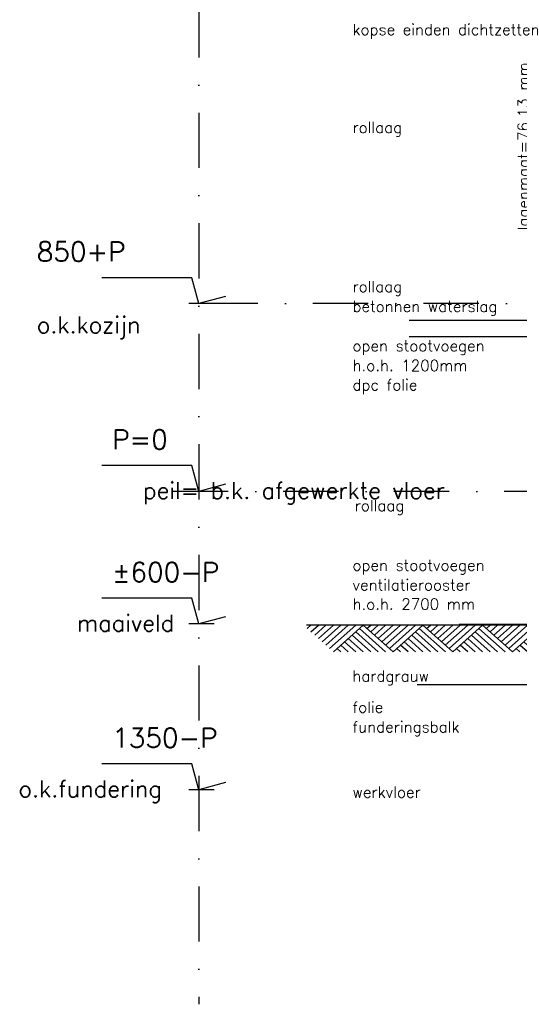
# Model space of a CAD drawing. Extents: x 0 to 297174, y -27731 to 163980.
# Tile 67 of 152: x 149503 to 151764, y 143024 to 147479. Entities that reach past the tile are written whole.
import ezdxf

# ---------------------------------------------------------------- set-up
doc = ezdxf.new("R2010")
doc.units = 0
doc.header["$LTSCALE"] = 5
doc.header["$MEASUREMENT"] = 0
doc.header["$PDMODE"] = 3
doc.header["$PDSIZE"] = 0.1
doc.linetypes.add('DASHDOT', pattern=[1, 0.5, -0.25, 0, -0.25])
doc.linetypes.add('DD1', pattern=[2.66667, 1.66667, -0.5, 0, -0.5])
doc.layers.get('0').update_dxf_attribs({"linetype": 'CONTINUOUS'})
doc.layers.get('DEFPOINTS').update_dxf_attribs({"linetype": 'CONTINUOUS'})
for name, color, linetype in [('A--L11D5_GRONDWERK', 5, 'CONTINUOUS'), ('A--L16--', 7, 'CONTINUOUS'), ('A--L16--_F123-', 7, 'CONTINUOUS'), ('A--M$1A-_F123-', 1, 'CONTINUOUS'), ('A--M01A1_MAATVOERING', 1, 'CONTINUOUS'), ('A--M01B1_HOOGTE_MAATV', 1, 'CONTINUOUS'), ('A--T01A-25_TEKST', 2, 'CONTINUOUS'), ('A--T01B2_HOOGTE_MAATV', 2, 'CONTINUOUS'), ('A--T01B3_HOOGTE_MAATV', 3, 'CONTINUOUS'), ('STRAMIEN', 8, 'DD1'), ('X--LR---_CP', 7, 'CONTINUOUS')]:
    doc.layers.add(name, color=color, linetype=linetype)
doc.styles.add('HIEMSTRA', font='romans.shx')
doc.styles.add('HOOGTEXT', font='ROMANS.shx', dxfattribs={"height": 2.5})
doc.dimstyles.get("Standard").update_dxf_attribs({"dimscale": 50, "dimtxt": 2.5, "dimasz": 2, "dimexe": 0.3, "dimexo": 0.3, "dimgap": 2, "dimtad": 1, "dimdec": 0, "dimzin": 0, "dimdsep": 46, "dimtxsty": 'HIEMSTRA', "dimblk1": 'OBLIQUE', "dimblk2": 'OBLIQUE', "dimsah": 1, "dimcen": 0.09, "dimdle": 0.3, "dimclrd": 1, "dimclre": 1, "dimclrt": 2, "dimadec": 0, "dimazin": 0, "dimtfac": 1, "dimtdec": 4, "dimtix": 1, "dimtmove": 2, "dimatfit": 3, "dimldrblk": 'OBLIQUE', "dimfxl": 0, "dimtvp": 625, "dimtolj": 1, "dimtzin": 0, "dimarcsym": 0})

# ---------------------------------------------------------------- blocks, each defined once
blk = doc.blocks.new('HOOGTEP')
at = {"layer": 'A--M01A1_MAATVOERING'}
for p, q in [((0, 0), (0.624, 2.33)), ((0.624, 2.33), (8.794, 2.33)), ((-2.415, 0.647), (0, 0))]:
    blk.add_line(p, q, dxfattribs=at)
at = {"layer": 'A--M01B1_HOOGTE_MAATV'}
blk.add_line((-1.379, 0), (0.911, 0), dxfattribs=at)
at = {"layer": 'A--T01B2_HOOGTE_MAATV', "style": 'HOOGTEXT', "flags": 4}
blk.add_attdef('TEKST', (1.84, -0.671), '', height=1.5, dxfattribs=at)
at = {"layer": 'A--T01B3_HOOGTE_MAATV', "style": 'HOOGTEXT', "flags": 4}
blk.add_attdef('HOOGTE', (1.673, 3.819), '', height=1.75, dxfattribs=at)
blk = doc.blocks.new('_OBLIQUE')
at = {"color": 0, "linetype": 'ByBlock'}
blk.add_line((-0.5, -0.5), (0.5, 0.5), dxfattribs=at)
blk = doc.blocks.new('*D763')
at = {"layer": 'A--M$1A-_F123-', "color": 1, "linetype": 'Continuous', "lineweight": -2, "ltscale": 10}
for p, q in [((151864.4, 148701.2), (151864.4, 145110.8)), ((151858.4, 145116.8), (151858.4, 145116.8))]:
    blk.add_line(p, q, dxfattribs=at)
at = {"layer": 'DEFPOINTS', "color": 0, "linetype": 'Continuous', "ltscale": 10}
for p in [(151864.4, 148695.2, 0), (151864.4, 145116.8), (151864.4, 145116.8)]:
    blk.add_point(p, dxfattribs=at)
at = {"layer": 'A--M$1A-_F123-', "color": 1, "linetype": 'Continuous', "lineweight": -2, "ltscale": 10, "xscale": 40, "yscale": 40, "zscale": 40}
for p, rotation in [((151864.4, 148695.2), 90), ((151864.4, 145116.8), 270)]:
    blk.add_blockref('_OBLIQUE', p, dxfattribs=dict(at, rotation=rotation))
at = {"layer": 'A--M$1A-_F123-', "color": 3, "linetype": 'Continuous', "ltscale": 10, "insert": (151790.9, 146906), "char_height": 50, "attachment_point": 5, "rotation": 90, "style": 'HIEMSTRA'}
blk.add_mtext('\\A1;\\fRomanS|b0|i0|c0|p0;lagenmaat=76.13 mm', dxfattribs=at)
blk = doc.blocks.new('Q010064-')
at = {"layer": 'A--L16--_F123-', "color": 1, "linetype": 'Continuous'}
for points in [[(37.5, -37.5), (75, 0)], [(75, -75), (150, 0)], [(112.5, -112.5), (225, 0)], [(150, -150), (300, 0)], [(187.5, -187.5), (375, 0)], [(225, -225), (450, 0)], [(262.5, -262.5), (525, 0)], [(300, -300), (600, 0)], [(900, -300), (600, 0)], [(750, -300), (525, -75)], [(825, -300), (562.5, -37.5)], [(525, -300), (412.5, -187.5)], [(600, -300), (450, -150)], [(675, -300), (487.5, -112.5)], [(375, -300), (337.5, -262.5)], [(450, -300), (375, -225)]]:
    blk.add_lwpolyline(points, dxfattribs=at)
at = {"layer": 'X--LR---_CP'}
blk.add_point((600, 0), dxfattribs=at)
blk.add_point((600, 0), dxfattribs=at)

msp = doc.modelspace()

# ---------------------------------------------------------------- linework, layer by layer
at = {"layer": 'A--L11D5_GRONDWERK'}
for p, q in [((152264.3, 144739.2), (150801.3, 144739.2)), ((152264.3, 144742.2), (151492, 144742.2))]:
    msp.add_line(p, q, dxfattribs=at)
at = {"layer": 'A--T01A-25_TEKST'}
for p, q in [((151265.9, 146120.2), (152243.5, 146120.2)), ((151265.9, 146046.1), (152526.3, 146046.1)), ((151301.7, 144471.4), (152303.5, 144471.4))]:
    msp.add_line(p, q, dxfattribs=at)
at = {"layer": 'STRAMIEN', "linetype": 'DASHDOT', "ltscale": 100}
for p, q in [((150314.3, 160061.2), (150314.3, 143024.4)), ((156081.7, 146195.2), (150314.3, 146195.2)), ((160948.3, 145345.2), (150148.7, 145345.2))]:
    msp.add_line(p, q, dxfattribs=at)

# ---------------------------------------------------------------- block references
ref = msp.add_blockref('HOOGTEP', (150314.3, 146195.2), dxfattribs=dict(xscale=-50, yscale=50, zscale=50))
ref.add_attrib('TEKST', 'o.k.kozijn ', (149580.9, 146061.1), dxfattribs={"layer": 'A--T01B2_HOOGTE_MAATV', "height": 75, "style": 'HOOGTEXT', "flags": 4})
ref.add_attrib('HOOGTE', '850+P', (149580.9, 146386.1), dxfattribs={"layer": 'A--T01B3_HOOGTE_MAATV', "height": 87.5, "style": 'HOOGTEXT', "flags": 4})
ref = msp.add_blockref('HOOGTEP', (150314.3, 145345.2), dxfattribs=dict(xscale=-50, yscale=50, zscale=50))
ref.add_attrib('TEKST', 'peil= b.k. afgewerkte vloer', (150061.6, 145311.6), dxfattribs={"layer": 'A--T01B2_HOOGTE_MAATV', "height": 75, "style": 'HOOGTEXT', "flags": 4})
ref.add_attrib('HOOGTE', 'P=0', (149922.3, 145536.1), dxfattribs={"layer": 'A--T01B3_HOOGTE_MAATV', "height": 87.5, "style": 'HOOGTEXT', "flags": 4})
ref = msp.add_blockref('HOOGTEP', (150314.3, 144745.2), dxfattribs=dict(xscale=-50, yscale=50, zscale=50))
ref.add_attrib('TEKST', 'maaiveld', (149762.5, 144711.6), dxfattribs={"layer": 'A--T01B2_HOOGTE_MAATV', "height": 75, "style": 'HOOGTEXT', "flags": 4})
ref.add_attrib('HOOGTE', '±600-P', (149922.3, 144936.1), dxfattribs={"layer": 'A--T01B3_HOOGTE_MAATV', "height": 87.5, "style": 'HOOGTEXT', "flags": 4})
ref = msp.add_blockref('HOOGTEP', (150314.3, 143995.2), dxfattribs=dict(xscale=-50, yscale=50, zscale=50))
ref.add_attrib('TEKST', 'o.k.fundering', (149498, 143961.6), dxfattribs={"layer": 'A--T01B2_HOOGTE_MAATV', "height": 75, "style": 'HOOGTEXT', "flags": 4})
ref.add_attrib('HOOGTE', '1350-P', (149922.3, 144186.1), dxfattribs={"layer": 'A--T01B3_HOOGTE_MAATV', "height": 87.5, "style": 'HOOGTEXT', "flags": 4})
at = {"layer": 'A--L16--', "xscale": 0.4504033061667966, "yscale": 0.4}
for p in [(150787.8, 144739.2), (151058.1, 144739.2), (151328.3, 144739.2), (151598.6, 144739.2)]:
    msp.add_blockref('Q010064-', p, dxfattribs=at)

# ---------------------------------------------------------------- texts
at = {"layer": 'A--T01A-25_TEKST', "style": 'HIEMSTRA'}
for s, p in [('kopse einden dichtzetten', (151009.5, 147409.8)), ('rollaag', (151009.5, 146966.9)), ('rollaag', (151009.5, 146246.6)), ('betonnen waterslag', (151009.5, 146157.4)), ('open stootvoegen', (151009.5, 145979)), ('h.o.h. 1200mm', (151009.5, 145889.8)), ('dpc folie', (151009.5, 145802.2)), ('rollaag', (151019.5, 145256)), ('open stootvoegen', (151009.5, 144986.1)), ('ventilatierooster', (151009.5, 144896.9)), ('h.o.h. 2700 mm', (151009.5, 144810.3)), ('hardgrauw', (151008.6, 144484.8)), ('folie', (151009.5, 144343.7)), ('funderingsbalk', (151009.5, 144254.5)), ('werkvloer', (151009.5, 143959.3))]:
    msp.add_text(s, height=50, dxfattribs=at).set_placement(p)

# ---------------------------------------------------------------- dimensions: what is measured, and where the dimension line sits
at = {"layer": 'A--M$1A-_F123-', "linetype": 'Continuous'}
dim = msp.add_linear_dim(base=(151864.4, 145116.8), p1=(151864.4, 148695.2, 0), p2=(151864.4, 145116.8), angle=90, text='\\fRomanS|b0|i0|c0|p0;lagenmaat=76.13 mm', dimstyle='Standard', override={"dimscale": 20, "dimclrt": 3}, dxfattribs=at)
dim.commit()
dim.dimension.update_dxf_attribs({"geometry": '*D763', "text_midpoint": (151790.9, 146906)})

doc.saveas('drawing.dxf')
